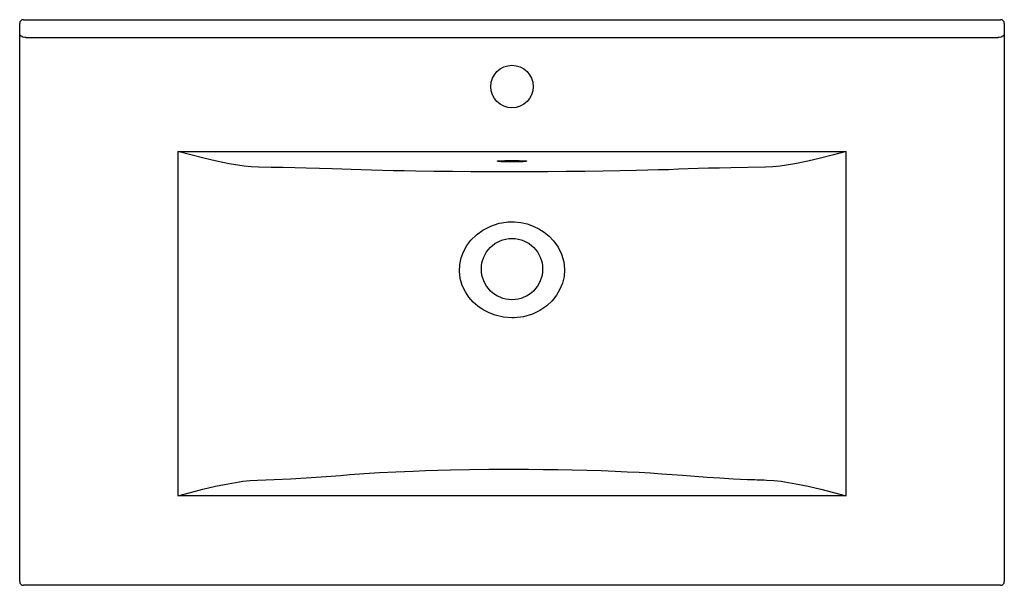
# Model space of a CAD drawing. Header units: millimetres. Extents: x 4091.489 to 4092.299, y 2317.679 to 2318.144.
import ezdxf

# ---------------------------------------------------------------- set-up
doc = ezdxf.new("R2010")
doc.units = ezdxf.units.MM
doc.layers.add('SANINDUSA', color=3, linetype='Continuous')

msp = doc.modelspace()

# ---------------------------------------------------------------- linework, layer by layer
at = {"layer": 'SANINDUSA'}
for p, q in [((4091.4894, 2318.13271), (4091.4894, 2318.14141)), ((4091.4924, 2318.14441), (4092.2964, 2318.14441)), ((4092.2994, 2318.14141), (4092.2994, 2318.13271)), ((4091.4894, 2318.12741), (4091.4894, 2318.13271)), ((4092.2994, 2318.13271), (4092.2994, 2318.12741)), ((4091.4894, 2317.68241), (4091.4894, 2318.12741)), ((4091.4944, 2318.12981), (4092.2944, 2318.12981)), ((4092.2994, 2318.12741), (4092.2994, 2317.68241)), ((4091.6194, 2318.03617), (4092.1694, 2318.03617)), ((4091.6194, 2318.03617), (4091.6194, 2317.753)), ((4092.1694, 2317.753), (4092.1694, 2318.03617)), ((4092.1694, 2317.753), (4091.6194, 2317.753)), ((4092.2964, 2317.67941), (4091.4924, 2317.67941))]:
    msp.add_line(p, q, dxfattribs=at)
at = {"layer": 'SANINDUSA', "flags": 128}
for points in [[(4091.4944, 2318.12981), (4091.49375, 2318.12984), (4091.4921, 2318.13019), (4091.49067, 2318.1309), (4091.48973, 2318.13178), (4091.4894, 2318.1327), (4091.4894, 2318.13271)], [(4092.2994, 2318.13271), (4092.2994, 2318.1327), (4092.29907, 2318.13178), (4092.29813, 2318.1309), (4092.2967, 2318.13019), (4092.29505, 2318.12984), (4092.2944, 2318.12981)], [(4091.68585, 2318.02317), (4091.67992, 2318.02344), (4091.67393, 2318.02403), (4091.66172, 2318.02593), (4091.65129, 2318.02809), (4091.64079, 2318.03058), (4091.63016, 2318.03331), (4091.61948, 2318.03615), (4091.6194, 2318.03617)], [(4092.1694, 2318.03617), (4092.16932, 2318.03615), (4092.15882, 2318.03336), (4092.1483, 2318.03066), (4092.1377, 2318.02813), (4092.12709, 2318.02593), (4092.11501, 2318.02404), (4092.10897, 2318.02345), (4092.10295, 2318.02317)], [(4091.88252, 2318.02813), (4091.8824, 2318.02819), (4091.88243, 2318.02822)], [(4091.88243, 2318.02822), (4091.88258, 2318.02827), (4091.88312, 2318.02834), (4091.88401, 2318.0284), (4091.88521, 2318.02846), (4091.88669, 2318.02851), (4091.8884, 2318.02856), (4091.8903, 2318.02859), (4091.89232, 2318.02861), (4091.8944, 2318.02861), (4091.89648, 2318.02861), (4091.8985, 2318.02859), (4091.9004, 2318.02856), (4091.90211, 2318.02851), (4091.90359, 2318.02846), (4091.90479, 2318.0284), (4091.90568, 2318.02834), (4091.90622, 2318.02827), (4091.90638, 2318.02822)], [(4091.90638, 2318.02822), (4091.9064, 2318.02819), (4091.90637, 2318.02816)], [(4092.10295, 2318.02317), (4092.08834, 2318.02295), (4092.07431, 2318.02267), (4092.06507, 2318.02246), (4092.05617, 2318.02223), (4092.04766, 2318.02198), (4092.03937, 2318.0217), (4092.03142, 2318.0214), (4092.02339, 2318.02112), (4092.01495, 2318.02086), (4092.00607, 2318.02061), (4091.99679, 2318.02039), (4091.98337, 2318.02011), (4091.96934, 2318.01987), (4091.95435, 2318.01967), (4091.93894, 2318.01951), (4091.92364, 2318.01941), (4091.90815, 2318.01934), (4091.8921, 2318.01933), (4091.87608, 2318.01936), (4091.86063, 2318.01943), (4091.84541, 2318.01955), (4091.83011, 2318.01972), (4091.81528, 2318.01994), (4091.80578, 2318.0201), (4091.79656, 2318.02029), (4091.78755, 2318.02049), (4091.77888, 2318.02072), (4091.77031, 2318.02097), (4091.76217, 2318.02123), (4091.75435, 2318.02152), (4091.74638, 2318.02181), (4091.73608, 2318.02213), (4091.72511, 2318.02242), (4091.71583, 2318.02264), (4091.70622, 2318.02284), (4091.69617, 2318.02302), (4091.68585, 2318.02317)], [(4091.8944, 2317.89929), (4091.8874, 2317.89982), (4091.88056, 2317.9014), (4091.87555, 2317.90331), (4091.87079, 2317.9058), (4091.86638, 2317.90882), (4091.86244, 2317.91232), (4091.85896, 2317.91629), (4091.85603, 2317.92067), (4091.85354, 2317.92592), (4091.85189, 2317.93151), (4091.85119, 2317.93736), (4091.85146, 2317.94324), (4091.85259, 2317.94857), (4091.85449, 2317.95367), (4091.85724, 2317.95864), (4091.86066, 2317.96316), (4091.86525, 2317.96767), (4091.87046, 2317.97145), (4091.87694, 2317.97477), (4091.88389, 2317.97701), (4091.88606, 2317.97746), (4091.89124, 2317.97812), (4091.89649, 2317.97818), (4091.90169, 2317.97765), (4091.90681, 2317.97651), (4091.91178, 2317.9748), (4091.9165, 2317.97253), (4091.92095, 2317.9697), (4091.92504, 2317.96635), (4091.92867, 2317.96254), (4091.93234, 2317.95738), (4091.93515, 2317.95169), (4091.93697, 2317.94547), (4091.93764, 2317.939), (4091.93723, 2317.93335), (4091.93594, 2317.92783), (4091.93388, 2317.92276), (4091.93113, 2317.91805), (4091.92738, 2317.91337), (4091.923, 2317.90928), (4091.91734, 2317.9054), (4091.91114, 2317.90242), (4091.90384, 2317.90026), (4091.89628, 2317.89932), (4091.8944, 2317.89929)], [(4091.68505, 2317.76594), (4091.69881, 2317.76644), (4091.71209, 2317.76704), (4091.72512, 2317.76774), (4091.7375, 2317.76853), (4091.7456, 2317.76913), (4091.75335, 2317.76977), (4091.76096, 2317.7704), (4091.77281, 2317.77128), (4091.78547, 2317.77207), (4091.79896, 2317.77277), (4091.81311, 2317.77338), (4091.82314, 2317.77375), (4091.83341, 2317.77406), (4091.84387, 2317.77432), (4091.85943, 2317.77462), (4091.87524, 2317.77481), (4091.88617, 2317.77487), (4091.89713, 2317.77489), (4091.90807, 2317.77485), (4091.92012, 2317.77474), (4091.93208, 2317.77458), (4091.94388, 2317.77435), (4091.95593, 2317.77404), (4091.96772, 2317.77368), (4091.97918, 2317.77324), (4091.98921, 2317.7728), (4091.99892, 2317.77231), (4092.00826, 2317.77178), (4092.01742, 2317.77118), (4092.02615, 2317.77053), (4092.0346, 2317.76983), (4092.04481, 2317.769), (4092.05484, 2317.76829), (4092.06538, 2317.76764), (4092.07659, 2317.76704), (4092.08822, 2317.76652)], [(4091.6194, 2317.753), (4091.61949, 2317.75302), (4091.62979, 2317.75572), (4091.64008, 2317.75833), (4091.65048, 2317.76079), (4091.66085, 2317.76295), (4091.67296, 2317.76492), (4091.67903, 2317.76558), (4091.68505, 2317.76594)], [(4092.10375, 2317.76594), (4092.1097, 2317.76558), (4092.11572, 2317.76493), (4092.12795, 2317.76295), (4092.13817, 2317.76082), (4092.14846, 2317.7584), (4092.15887, 2317.75576), (4092.16932, 2317.75302), (4092.1694, 2317.753)]]:
    msp.add_lwpolyline(points, dxfattribs=at)
at = {"layer": 'SANINDUSA'}
for centre, radius in [((4091.8944, 2318.08941), 0.0175), ((4091.8944, 2317.93941), 0.02522)]:
    msp.add_circle(centre, radius, dxfattribs=at)
for centre, radius, start, end in [((4091.4924, 2318.14141), 0.003, 90, 180), ((4092.2964, 2318.14141), 0.003, 0, 90), ((4091.89158, 2318.13103), 0.1033, 264.96816, 271.56416), ((4091.89713, 2318.12861), 0.10087, 268.4515, 275.25585), ((4092.15879, 2319.46953), 1.70448, 267.62719, 268.14942), ((4091.4924, 2317.68241), 0.003, 180, 270), ((4092.2964, 2317.68241), 0.003, 270, 0)]:
    msp.add_arc(centre, radius, start, end, dxfattribs=at)

doc.saveas('drawing.dxf')
